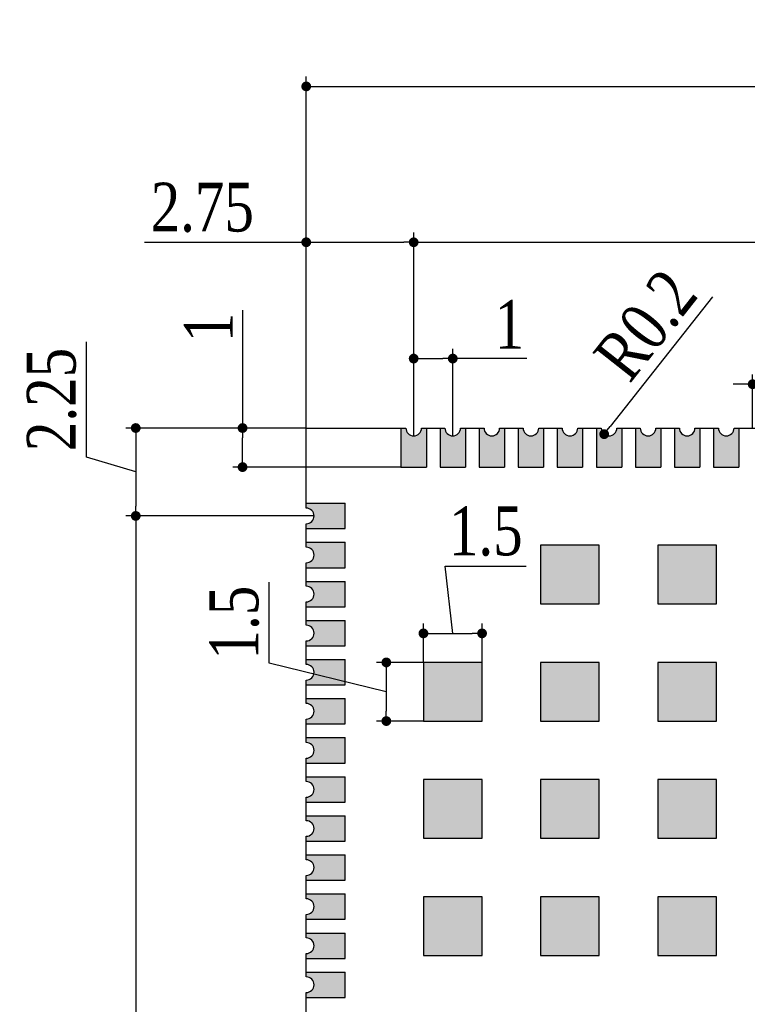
# Model space of a CAD drawing. Header units: millimetres. Extents: x 15669 to 15816, y 1895 to 1974.
# Tile 6 of 9: x 15761 to 15779, y 1948 to 1974. Entities that reach past the tile are written whole.
import ezdxf

# ---------------------------------------------------------------- set-up
doc = ezdxf.new("R2010")
doc.units = ezdxf.units.MM
doc.header["$LTSCALE"] = 30.734
doc.header["$PDMODE"] = 3
doc.header["$PDSIZE"] = 8
doc.layers.get('0').update_dxf_attribs({"linetype": 'CONTINUOUS'})
doc.layers.get('Defpoints').update_dxf_attribs({"linetype": 'CONTINUOUS'})
doc.layers.add('01 实线', color=7, linetype='CONTINUOUS')
doc.layers.add('03 标注', color=3, linetype='CONTINUOUS')
doc.styles.add('ST1', font='times.ttf', dxfattribs={"width": 0.8})
doc.dimstyles.new('ST-1', dxfattribs={"dimscale": 0.5, "dimtxt": 2.5, "dimasz": 0.5, "dimexe": 0.5, "dimexo": 0, "dimgap": 0.5, "dimtad": 1, "dimdec": 4, "dimzin": 9, "dimdsep": 46, "dimtxsty": 'ST1', "dimblk": 'DOT', "dimcen": 0.1, "dimclrd": 256, "dimclre": 256, "dimclrt": 256, "dimadec": 0, "dimazin": 0, "dimtp": 0.1, "dimtm": 0.1, "dimtfac": 1, "dimtdec": 4, "dimtmove": 1, "dimatfit": 3, "dimfxl": 0, "dimtolj": 1, "dimlwd": -1, "dimlwe": -1, "dimarcsym": 0})

# ---------------------------------------------------------------- blocks, each defined once
blk = doc.blocks.new('_Dot')
at = {"color": 0, "linetype": 'ByBlock', "lineweight": -2}
blk.add_line((-0.5, 0), (-1, 0), dxfattribs=at)
at = {"color": 0, "linetype": 'ByBlock', "const_width": 0.5}
blk.add_lwpolyline([(-0.25, 0, 1), (0.25, 0, 1)], format="xyb", close=True, dxfattribs=at)
blk = doc.blocks.new('*D95')
at = {"layer": '01 实线', "ltscale": 0.05, "transparency": 16777216}
for p, q in [((15768.005, 1963.129), (15768.005, 1968.134)), ((15770.755, 1962.929), (15770.755, 1968.134)), ((15763.868, 1967.884), (15768.005, 1967.884)), ((15768.255, 1967.884), (15770.505, 1967.884))]:
    blk.add_line(p, q, dxfattribs=at)
at = {"layer": 'Defpoints', "color": 0, "ltscale": 0.05, "transparency": 16777216}
for p in [(15770.755, 1967.884), (15768.005, 1963.129), (15770.755, 1962.929)]:
    blk.add_point(p, dxfattribs=at)
at = {"layer": '01 实线', "ltscale": 0.05, "transparency": 16777216, "xscale": 0.25, "yscale": 0.25, "zscale": 0.25, "rotation": 180}
blk.add_blockref('_Dot', (15768.005, 1967.884), dxfattribs=at)
at = {"layer": '01 实线', "ltscale": 0.05, "transparency": 16777216, "xscale": 0.25, "yscale": 0.25, "zscale": 0.25}
blk.add_blockref('_Dot', (15770.755, 1967.884), dxfattribs=at)
at = {"layer": '01 实线', "ltscale": 0.05, "transparency": 16777216, "insert": (15765.345, 1968.771), "char_height": 1.25, "attachment_point": 5, "style": 'ST1'}
blk.add_mtext('\\A1;2.75', dxfattribs=at)
blk = doc.blocks.new('*D96')
at = {"layer": '01 实线', "ltscale": 0.05, "transparency": 16777216}
for p, q in [((15770.755, 1962.929), (15770.755, 1968.134)), ((15805.755, 1962.929), (15805.755, 1968.134)), ((15771.005, 1967.884), (15805.505, 1967.884))]:
    blk.add_line(p, q, dxfattribs=at)
at = {"layer": 'Defpoints', "color": 0, "ltscale": 0.05, "transparency": 16777216}
for p in [(15805.755, 1967.884), (15770.755, 1962.929), (15805.755, 1962.929)]:
    blk.add_point(p, dxfattribs=at)
at = {"layer": '01 实线', "ltscale": 0.05, "transparency": 16777216, "xscale": 0.25, "yscale": 0.25, "zscale": 0.25, "rotation": 180}
blk.add_blockref('_Dot', (15770.755, 1967.884), dxfattribs=at)
at = {"layer": '01 实线', "ltscale": 0.05, "transparency": 16777216, "xscale": 0.25, "yscale": 0.25, "zscale": 0.25}
blk.add_blockref('_Dot', (15805.755, 1967.884), dxfattribs=at)
at = {"layer": '01 实线', "ltscale": 0.05, "transparency": 16777216, "insert": (15788.255, 1968.769), "char_height": 1.25, "attachment_point": 5, "style": 'ST1'}
blk.add_mtext('\\A1;35', dxfattribs=at)
blk = doc.blocks.new('*D97')
at = {"layer": '01 实线', "ltscale": 0.05, "transparency": 16777216}
for p, q in [((15770.755, 1962.929), (15770.755, 1965.157)), ((15771.755, 1962.929), (15771.755, 1965.157)), ((15771.005, 1964.907), (15771.505, 1964.907)), ((15773.648, 1964.907), (15771.755, 1964.907))]:
    blk.add_line(p, q, dxfattribs=at)
at = {"layer": 'Defpoints', "color": 0, "ltscale": 0.05, "transparency": 16777216}
for p in [(15771.755, 1964.907), (15770.755, 1962.929), (15771.755, 1962.929)]:
    blk.add_point(p, dxfattribs=at)
at = {"layer": '01 实线', "ltscale": 0.05, "transparency": 16777216, "xscale": 0.25, "yscale": 0.25, "zscale": 0.25, "rotation": 180}
blk.add_blockref('_Dot', (15770.755, 1964.907), dxfattribs=at)
at = {"layer": '01 实线', "ltscale": 0.05, "transparency": 16777216, "xscale": 0.25, "yscale": 0.25, "zscale": 0.25}
blk.add_blockref('_Dot', (15771.755, 1964.907), dxfattribs=at)
at = {"layer": '01 实线', "ltscale": 0.05, "transparency": 16777216, "insert": (15773.206, 1965.782), "char_height": 1.25, "attachment_point": 5, "style": 'ST1'}
blk.add_mtext('\\A1;1', dxfattribs=at)
blk = doc.blocks.new('*D98')
at = {"layer": '01 实线', "ltscale": 0.05, "transparency": 16777216}
for p, q in [((15766.375, 1966.148), (15766.375, 1963.129)), ((15768.005, 1963.129), (15766.125, 1963.129)), ((15766.375, 1962.379), (15766.375, 1962.879)), ((15770.43, 1962.129), (15766.125, 1962.129))]:
    blk.add_line(p, q, dxfattribs=at)
at = {"layer": 'Defpoints', "color": 0, "ltscale": 0.05, "transparency": 16777216}
for p in [(15766.375, 1963.129), (15768.005, 1963.129), (15770.43, 1962.129)]:
    blk.add_point(p, dxfattribs=at)
at = {"layer": '01 实线', "ltscale": 0.05, "transparency": 16777216, "xscale": 0.25, "yscale": 0.25, "zscale": 0.25}
for p, rotation in [((15766.375, 1963.129), 90), ((15766.375, 1962.129), 270)]:
    blk.add_blockref('_Dot', p, dxfattribs=dict(at, rotation=rotation))
at = {"layer": '01 实线', "ltscale": 0.05, "transparency": 16777216, "insert": (15765.5, 1965.705), "char_height": 1.25, "attachment_point": 5, "rotation": 90, "style": 'ST1'}
blk.add_mtext('\\A1;1', dxfattribs=at)
blk = doc.blocks.new('*D99')
at = {"layer": '01 实线', "ltscale": 0.05, "transparency": 16777216}
blk.add_line((15778.401, 1966.487), (15775.786, 1963.168), dxfattribs=at)
at = {"layer": 'Defpoints', "color": 0, "ltscale": 0.05, "transparency": 16777216}
for p in [(15775.631, 1962.972), (15775.755, 1963.129)]:
    blk.add_point(p, dxfattribs=at)
at = {"layer": '01 实线', "ltscale": 0.05, "transparency": 16777216, "xscale": 0.25, "yscale": 0.25, "zscale": 0.25, "rotation": 231.7645931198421}
blk.add_blockref('_Dot', (15775.631, 1962.972), dxfattribs=at)
at = {"layer": '01 实线', "ltscale": 0.05, "transparency": 16777216, "insert": (15776.699, 1965.762), "char_height": 1.25, "attachment_point": 5, "rotation": 51.7646, "style": 'ST1'}
blk.add_mtext('\\A1;R0.2', dxfattribs=at)
blk = doc.blocks.new('*D100')
at = {"layer": '01 实线', "ltscale": 0.05, "transparency": 16777216}
for p, q in [((15779.755, 1964.251), (15780.134, 1965.514)), ((15780.134, 1965.514), (15783.067, 1965.514)), ((15779.43, 1963.129), (15779.43, 1964.501)), ((15780.08, 1963.129), (15780.08, 1964.501)), ((15779.18, 1964.251), (15778.93, 1964.251)), ((15779.43, 1964.251), (15780.08, 1964.251)), ((15779.43, 1964.251), (15780.08, 1964.251)), ((15780.33, 1964.251), (15780.58, 1964.251))]:
    blk.add_line(p, q, dxfattribs=at)
at = {"layer": 'Defpoints', "color": 0, "ltscale": 0.05, "transparency": 16777216}
for p in [(15780.08, 1964.251), (15779.43, 1963.129), (15780.08, 1963.129)]:
    blk.add_point(p, dxfattribs=at)
at = {"layer": '01 实线', "ltscale": 0.05, "transparency": 16777216, "xscale": 0.25, "yscale": 0.25, "zscale": 0.25}
blk.add_blockref('_Dot', (15779.43, 1964.251), dxfattribs=at)
at = {"layer": '01 实线', "ltscale": 0.05, "transparency": 16777216, "xscale": 0.25, "yscale": 0.25, "zscale": 0.25, "rotation": 180}
blk.add_blockref('_Dot', (15780.08, 1964.251), dxfattribs=at)
at = {"layer": '01 实线', "ltscale": 0.05, "transparency": 16777216, "insert": (15781.6, 1966.401), "char_height": 1.25, "attachment_point": 5, "style": 'ST1'}
blk.add_mtext('\\A1;0.65', dxfattribs=at)
blk = doc.blocks.new('*D101')
at = {"layer": '01 实线', "ltscale": 0.05, "transparency": 16777216}
for p, q in [((15762.379, 1962.383), (15762.379, 1965.338)), ((15768.005, 1963.129), (15763.392, 1963.129)), ((15763.642, 1962.879), (15763.642, 1961.129)), ((15763.642, 1962.004), (15762.379, 1962.383)), ((15768.205, 1960.879), (15763.392, 1960.879))]:
    blk.add_line(p, q, dxfattribs=at)
at = {"layer": 'Defpoints', "color": 0, "ltscale": 0.05, "transparency": 16777216}
for p in [(15768.005, 1963.129), (15763.642, 1960.879), (15768.205, 1960.879)]:
    blk.add_point(p, dxfattribs=at)
at = {"layer": '01 实线', "ltscale": 0.05, "transparency": 16777216, "xscale": 0.25, "yscale": 0.25, "zscale": 0.25}
for p, rotation in [((15763.642, 1963.129), 90), ((15763.642, 1960.879), 270)]:
    blk.add_blockref('_Dot', p, dxfattribs=dict(at, rotation=rotation))
at = {"layer": '01 实线', "ltscale": 0.05, "transparency": 16777216, "insert": (15761.491, 1963.86), "char_height": 1.25, "attachment_point": 5, "rotation": 90, "style": 'ST1'}
blk.add_mtext('\\A1;2.25', dxfattribs=at)
blk = doc.blocks.new('*D102')
at = {"layer": '01 实线', "ltscale": 0.05, "transparency": 16777216}
for p, q in [((15768.205, 1960.879), (15763.392, 1960.879)), ((15763.642, 1960.629), (15763.642, 1925.129)), ((15768.205, 1924.879), (15763.392, 1924.879))]:
    blk.add_line(p, q, dxfattribs=at)
at = {"layer": 'Defpoints', "color": 0, "ltscale": 0.05, "transparency": 16777216}
for p in [(15768.205, 1960.879), (15763.642, 1924.879), (15768.205, 1924.879)]:
    blk.add_point(p, dxfattribs=at)
at = {"layer": '01 实线', "ltscale": 0.05, "transparency": 16777216, "xscale": 0.25, "yscale": 0.25, "zscale": 0.25}
for p, rotation in [((15763.642, 1960.879), 90), ((15763.642, 1924.879), 270)]:
    blk.add_blockref('_Dot', p, dxfattribs=dict(at, rotation=rotation))
at = {"layer": '01 实线', "ltscale": 0.05, "transparency": 16777216, "insert": (15762.756, 1942.879), "char_height": 1.25, "attachment_point": 5, "rotation": 90, "style": 'ST1'}
blk.add_mtext('\\A1;36', dxfattribs=at)
blk = doc.blocks.new('*D103')
at = {"layer": '01 实线', "ltscale": 0.05, "transparency": 16777216}
for p, q in [((15768.005, 1963.129), (15768.005, 1972.123)), ((15808.505, 1962.129), (15808.505, 1972.123)), ((15768.255, 1971.873), (15808.255, 1971.873))]:
    blk.add_line(p, q, dxfattribs=at)
at = {"layer": 'Defpoints', "color": 0, "ltscale": 0.05, "transparency": 16777216}
for p in [(15808.505, 1971.873), (15768.005, 1963.129), (15808.505, 1962.129)]:
    blk.add_point(p, dxfattribs=at)
at = {"layer": '01 实线', "ltscale": 0.05, "transparency": 16777216, "xscale": 0.25, "yscale": 0.25, "zscale": 0.25, "rotation": 180}
blk.add_blockref('_Dot', (15768.005, 1971.873), dxfattribs=at)
at = {"layer": '01 实线', "ltscale": 0.05, "transparency": 16777216, "xscale": 0.25, "yscale": 0.25, "zscale": 0.25}
blk.add_blockref('_Dot', (15808.505, 1971.873), dxfattribs=at)
at = {"layer": '01 实线', "ltscale": 0.05, "transparency": 16777216, "insert": (15788.255, 1972.76), "char_height": 1.25, "attachment_point": 5, "style": 'ST1'}
blk.add_mtext('\\A1;40.5', dxfattribs=at)
blk = doc.blocks.new('*D113')
at = {"layer": '01 实线', "ltscale": 0.05, "transparency": 16777216}
for p, q in [((15771.755, 1957.873), (15771.563, 1959.596)), ((15771.563, 1959.596), (15773.638, 1959.596)), ((15771.005, 1957.129), (15771.005, 1958.123)), ((15772.505, 1957.129), (15772.505, 1958.123)), ((15771.255, 1957.873), (15772.255, 1957.873))]:
    blk.add_line(p, q, dxfattribs=at)
at = {"layer": 'Defpoints', "color": 0, "ltscale": 0.05, "transparency": 16777216}
for p in [(15772.505, 1957.873), (15771.005, 1957.129), (15772.505, 1957.129)]:
    blk.add_point(p, dxfattribs=at)
at = {"layer": '01 实线', "ltscale": 0.05, "transparency": 16777216, "xscale": 0.25, "yscale": 0.25, "zscale": 0.25, "rotation": 180}
blk.add_blockref('_Dot', (15771.005, 1957.873), dxfattribs=at)
at = {"layer": '01 实线', "ltscale": 0.05, "transparency": 16777216, "xscale": 0.25, "yscale": 0.25, "zscale": 0.25}
blk.add_blockref('_Dot', (15772.505, 1957.873), dxfattribs=at)
at = {"layer": '01 实线', "ltscale": 0.05, "transparency": 16777216, "insert": (15772.6, 1960.483), "char_height": 1.25, "attachment_point": 5, "style": 'ST1'}
blk.add_mtext('\\A1;1.5', dxfattribs=at)
blk = doc.blocks.new('*D114')
at = {"layer": '01 实线', "ltscale": 0.05, "transparency": 16777216}
for p, q in [((15767.055, 1957.111), (15767.055, 1959.186)), ((15770.055, 1956.379), (15767.055, 1957.111)), ((15771.005, 1957.129), (15769.805, 1957.129)), ((15770.055, 1956.879), (15770.055, 1955.879)), ((15771.005, 1955.629), (15769.805, 1955.629))]:
    blk.add_line(p, q, dxfattribs=at)
at = {"layer": 'Defpoints', "color": 0, "ltscale": 0.05, "transparency": 16777216}
for p in [(15771.005, 1957.129), (15770.055, 1955.629), (15771.005, 1955.629)]:
    blk.add_point(p, dxfattribs=at)
at = {"layer": '01 实线', "ltscale": 0.05, "transparency": 16777216, "xscale": 0.25, "yscale": 0.25, "zscale": 0.25}
for p, rotation in [((15770.055, 1957.129), 90), ((15770.055, 1955.629), 270)]:
    blk.add_blockref('_Dot', p, dxfattribs=dict(at, rotation=rotation))
at = {"layer": '01 实线', "ltscale": 0.05, "transparency": 16777216, "insert": (15766.167, 1958.149), "char_height": 1.25, "attachment_point": 5, "rotation": 90, "style": 'ST1'}
blk.add_mtext('\\A1;1.5', dxfattribs=at)

msp = doc.modelspace()

# ---------------------------------------------------------------- hatches: boundary and pattern name
at = {"layer": '03 标注', "ltscale": 0.05}
h = msp.add_hatch(color=0, dxfattribs=at)
h.dxf.hatch_style = 1
h.paths.add_polyline_path([(15771.07992, 1963.12916), (15770.95492, 1963.12916, -1), (15770.55492, 1963.12916), (15770.42992, 1963.12916), (15770.42992, 1962.12916), (15771.07992, 1962.12916)])
h = msp.add_hatch(color=0, dxfattribs=at)
h.dxf.hatch_style = 1
h.paths.add_polyline_path([(15772.07992, 1963.12916), (15771.95492, 1963.12916, -1), (15771.55492, 1963.12916), (15771.42992, 1963.12916), (15771.42992, 1962.12916), (15772.07992, 1962.12916)])
h = msp.add_hatch(color=0, dxfattribs=at)
h.dxf.hatch_style = 1
h.paths.add_polyline_path([(15773.07992, 1963.12916), (15772.95492, 1963.12916, -1), (15772.55492, 1963.12916), (15772.42992, 1963.12916), (15772.42992, 1962.12916), (15773.07992, 1962.12916)])
h = msp.add_hatch(color=0, dxfattribs=at)
h.dxf.hatch_style = 1
h.paths.add_polyline_path([(15774.07992, 1963.12916), (15773.95492, 1963.12916, -1), (15773.55492, 1963.12916), (15773.42992, 1963.12916), (15773.42992, 1962.12916), (15774.07992, 1962.12916)])
h = msp.add_hatch(color=0, dxfattribs=at)
h.dxf.hatch_style = 1
h.paths.add_polyline_path([(15775.07992, 1963.12916), (15774.95492, 1963.12916, -1), (15774.55492, 1963.12916), (15774.42992, 1963.12916), (15774.42992, 1962.12916), (15775.07992, 1962.12916)])
h = msp.add_hatch(color=0, dxfattribs=at)
h.dxf.hatch_style = 1
h.paths.add_polyline_path([(15776.07992, 1963.12916), (15775.95492, 1963.12916, -1), (15775.55492, 1963.12916), (15775.42992, 1963.12916), (15775.42992, 1962.12916), (15776.07992, 1962.12916)])
h = msp.add_hatch(color=0, dxfattribs=at)
h.dxf.hatch_style = 1
h.paths.add_polyline_path([(15777.07992, 1963.12916), (15776.95492, 1963.12916, -1), (15776.55492, 1963.12916), (15776.42992, 1963.12916), (15776.42992, 1962.12916), (15777.07992, 1962.12916)])
h = msp.add_hatch(color=0, dxfattribs=at)
h.dxf.hatch_style = 1
h.paths.add_polyline_path([(15778.07992, 1963.12916), (15777.95492, 1963.12916, -1), (15777.55492, 1963.12916), (15777.42992, 1963.12916), (15777.42992, 1962.12916), (15778.07992, 1962.12916)])
h = msp.add_hatch(color=0, dxfattribs=at)
h.dxf.hatch_style = 1
h.paths.add_polyline_path([(15779.07992, 1963.12916), (15778.95492, 1963.12916, -1), (15778.55492, 1963.12916), (15778.42992, 1963.12916), (15778.42992, 1962.12916), (15779.07992, 1962.12916)])
h = msp.add_hatch(color=0, dxfattribs=at)
h.dxf.hatch_style = 1
h.paths.add_polyline_path([(15769.00492, 1961.20416), (15768.00492, 1961.20416), (15768.00492, 1961.07916, -1), (15768.00492, 1960.67916), (15768.00492, 1960.55416), (15769.00492, 1960.55416)])
h = msp.add_hatch(color=0, dxfattribs=at)
h.dxf.hatch_style = 1
h.paths.add_polyline_path([(15769.00492, 1960.20416), (15768.00492, 1960.20416), (15768.00492, 1960.07916, -1), (15768.00492, 1959.67916), (15768.00492, 1959.55416), (15769.00492, 1959.55416)])
h = msp.add_hatch(color=0, dxfattribs=at)
h.dxf.hatch_style = 1
h.paths.add_polyline_path([(15774.00492, 1960.12916), (15774.00492, 1958.62916), (15775.50492, 1958.62916), (15775.50492, 1960.12916)])
h = msp.add_hatch(color=0, dxfattribs=at)
h.dxf.hatch_style = 1
h.paths.add_polyline_path([(15778.50492, 1960.12916), (15777.00492, 1960.12916), (15777.00492, 1958.62916), (15778.50492, 1958.62916)])
h = msp.add_hatch(color=0, dxfattribs=at)
h.dxf.hatch_style = 1
h.paths.add_polyline_path([(15769.00492, 1959.20416), (15768.00492, 1959.20416), (15768.00492, 1959.07916, -1), (15768.00492, 1958.67916), (15768.00492, 1958.55416), (15769.00492, 1958.55416)])
h = msp.add_hatch(color=0, dxfattribs=at)
h.dxf.hatch_style = 1
h.paths.add_polyline_path([(15769.00492, 1958.20416), (15768.00492, 1958.20416), (15768.00492, 1958.07916, -1), (15768.00492, 1957.67916), (15768.00492, 1957.55416), (15769.00492, 1957.55416)])
h = msp.add_hatch(color=0, dxfattribs=at)
h.dxf.hatch_style = 1
h.paths.add_polyline_path([(15769.00492, 1957.20416), (15768.00492, 1957.20416), (15768.00492, 1957.07916, -1), (15768.00492, 1956.67916), (15768.00492, 1956.55416), (15769.00492, 1956.55416)])
h = msp.add_hatch(color=0, dxfattribs=at)
h.dxf.hatch_style = 1
h.paths.add_polyline_path([(15771.00492, 1955.62916), (15772.50492, 1955.62916), (15772.50492, 1957.12916), (15771.00492, 1957.12916)])
h.paths.add_polyline_path([(15772.50492, 1954.12916), (15771.00492, 1954.12916), (15771.00492, 1952.62916), (15772.50492, 1952.62916)])
h.paths.add_polyline_path([(15772.50492, 1951.12916), (15771.00492, 1951.12916), (15771.00492, 1949.62916), (15772.50492, 1949.62916)])
h = msp.add_hatch(color=0, dxfattribs=at)
h.dxf.hatch_style = 1
h.paths.add_polyline_path([(15775.50492, 1957.12916), (15774.00492, 1957.12916), (15774.00492, 1955.62916), (15775.50492, 1955.62916)])
h.paths.add_polyline_path([(15775.50492, 1954.12916), (15774.00492, 1954.12916), (15774.00492, 1952.62916), (15775.50492, 1952.62916)])
h.paths.add_polyline_path([(15775.50492, 1951.12916), (15774.00492, 1951.12916), (15774.00492, 1949.62916), (15775.50492, 1949.62916)])
h = msp.add_hatch(color=0, dxfattribs=at)
h.dxf.hatch_style = 1
h.paths.add_polyline_path([(15778.50492, 1957.12916), (15777.00492, 1957.12916), (15777.00492, 1955.62916), (15778.50492, 1955.62916)])
h.paths.add_polyline_path([(15778.50492, 1954.12916), (15777.00492, 1954.12916), (15777.00492, 1952.62916), (15778.50492, 1952.62916)])
h.paths.add_polyline_path([(15778.50492, 1951.12916), (15777.00492, 1951.12916), (15777.00492, 1949.62916), (15778.50492, 1949.62916)])
h = msp.add_hatch(color=0, dxfattribs=at)
h.dxf.hatch_style = 1
h.paths.add_polyline_path([(15769.00492, 1956.20416), (15768.00492, 1956.20416), (15768.00492, 1956.07916, -1), (15768.00492, 1955.67916), (15768.00492, 1955.55416), (15769.00492, 1955.55416)])
h = msp.add_hatch(color=0, dxfattribs=at)
h.dxf.hatch_style = 1
h.paths.add_polyline_path([(15769.00492, 1955.20416), (15768.00492, 1955.20416), (15768.00492, 1955.07916, -1), (15768.00492, 1954.67916), (15768.00492, 1954.55416), (15769.00492, 1954.55416)])
h = msp.add_hatch(color=0, dxfattribs=at)
h.dxf.hatch_style = 1
h.paths.add_polyline_path([(15769.00492, 1954.20416), (15768.00492, 1954.20416), (15768.00492, 1954.07916, -1), (15768.00492, 1953.67916), (15768.00492, 1953.55416), (15769.00492, 1953.55416)])
h = msp.add_hatch(color=0, dxfattribs=at)
h.dxf.hatch_style = 1
h.paths.add_polyline_path([(15769.00492, 1953.20416), (15768.00492, 1953.20416), (15768.00492, 1953.07916, -1), (15768.00492, 1952.67916), (15768.00492, 1952.55416), (15769.00492, 1952.55416)])
h = msp.add_hatch(color=0, dxfattribs=at)
h.dxf.hatch_style = 1
h.paths.add_polyline_path([(15769.00492, 1952.20416), (15768.00492, 1952.20416), (15768.00492, 1952.07916, -1), (15768.00492, 1951.67916), (15768.00492, 1951.55416), (15769.00492, 1951.55416)])
h = msp.add_hatch(color=0, dxfattribs=at)
h.dxf.hatch_style = 1
h.paths.add_polyline_path([(15769.00492, 1951.20416), (15768.00492, 1951.20416), (15768.00492, 1951.07916, -1), (15768.00492, 1950.67916), (15768.00492, 1950.55416), (15769.00492, 1950.55416)])
h = msp.add_hatch(color=0, dxfattribs=at)
h.dxf.hatch_style = 1
h.paths.add_polyline_path([(15769.00492, 1950.20416), (15768.00492, 1950.20416), (15768.00492, 1950.07916, -1), (15768.00492, 1949.67916), (15768.00492, 1949.55416), (15769.00492, 1949.55416)])
h = msp.add_hatch(color=0, dxfattribs=at)
h.dxf.hatch_style = 1
h.paths.add_polyline_path([(15769.00492, 1949.20416), (15768.00492, 1949.20416), (15768.00492, 1949.07916, -1), (15768.00492, 1948.67916), (15768.00492, 1948.55416), (15769.00492, 1948.55416)])

# ---------------------------------------------------------------- linework, layer by layer
at = {"color": 7, "linetype": 'Continuous'}
for p, q in [((15768.00492, 1961.07916), (15768.00492, 1963.12916)), ((15768.00492, 1963.12916), (15770.55492, 1963.12916)), ((15770.42992, 1963.12916), (15770.42992, 1962.12916)), ((15770.95492, 1963.12916), (15771.55492, 1963.12916)), ((15771.07992, 1963.12916), (15771.07992, 1962.12916)), ((15771.42992, 1963.12916), (15771.42992, 1962.12916)), ((15771.95492, 1963.12916), (15772.55492, 1963.12916)), ((15772.07992, 1963.12916), (15772.07992, 1962.12916)), ((15772.42992, 1963.12916), (15772.42992, 1962.12916)), ((15772.95492, 1963.12916), (15773.55492, 1963.12916)), ((15773.07992, 1963.12916), (15773.07992, 1962.12916)), ((15773.42992, 1963.12916), (15773.42992, 1962.12916)), ((15773.95492, 1963.12916), (15774.55492, 1963.12916)), ((15774.07992, 1963.12916), (15774.07992, 1962.12916)), ((15774.42992, 1963.12916), (15774.42992, 1962.12916)), ((15774.95492, 1963.12916), (15775.55492, 1963.12916)), ((15775.07992, 1963.12916), (15775.07992, 1962.12916)), ((15775.42992, 1963.12916), (15775.42992, 1962.12916)), ((15775.95492, 1963.12916), (15776.55492, 1963.12916)), ((15776.07992, 1963.12916), (15776.07992, 1962.12916)), ((15776.42992, 1963.12916), (15776.42992, 1962.12916)), ((15776.95492, 1963.12916), (15777.55492, 1963.12916)), ((15777.07992, 1963.12916), (15777.07992, 1962.12916)), ((15777.42992, 1963.12916), (15777.42992, 1962.12916)), ((15777.95492, 1963.12916), (15778.55492, 1963.12916)), ((15778.07992, 1963.12916), (15778.07992, 1962.12916)), ((15778.42992, 1963.12916), (15778.42992, 1962.12916)), ((15778.95492, 1963.12916), (15779.55492, 1963.12916)), ((15779.07992, 1963.12916), (15779.07992, 1962.12916)), ((15770.42992, 1962.12916), (15771.07992, 1962.12916)), ((15771.42992, 1962.12916), (15772.07992, 1962.12916)), ((15772.42992, 1962.12916), (15773.07992, 1962.12916)), ((15773.42992, 1962.12916), (15774.07992, 1962.12916)), ((15774.42992, 1962.12916), (15775.07992, 1962.12916)), ((15775.42992, 1962.12916), (15776.07992, 1962.12916)), ((15776.42992, 1962.12916), (15777.07992, 1962.12916)), ((15777.42992, 1962.12916), (15778.07992, 1962.12916)), ((15778.42992, 1962.12916), (15779.07992, 1962.12916)), ((15768.00492, 1961.20416), (15769.00492, 1961.20416)), ((15769.00492, 1960.55416), (15769.00492, 1961.20416)), ((15768.00492, 1960.07916), (15768.00492, 1960.67916)), ((15768.00492, 1960.55416), (15769.00492, 1960.55416)), ((15768.00492, 1960.20416), (15769.00492, 1960.20416)), ((15769.00492, 1959.55416), (15769.00492, 1960.20416)), ((15774.00492, 1960.12916), (15774.00492, 1958.62916)), ((15775.50492, 1960.12916), (15774.00492, 1960.12916)), ((15775.50492, 1958.62916), (15775.50492, 1960.12916)), ((15777.00492, 1960.12916), (15777.00492, 1958.62916)), ((15778.50492, 1960.12916), (15777.00492, 1960.12916)), ((15778.50492, 1958.62916), (15778.50492, 1960.12916)), ((15768.00492, 1959.07916), (15768.00492, 1959.67916)), ((15768.00492, 1959.55416), (15769.00492, 1959.55416)), ((15768.00492, 1959.20416), (15769.00492, 1959.20416)), ((15769.00492, 1958.55416), (15769.00492, 1959.20416)), ((15768.00492, 1958.07916), (15768.00492, 1958.67916)), ((15768.00492, 1958.55416), (15769.00492, 1958.55416)), ((15774.00492, 1958.62916), (15775.50492, 1958.62916)), ((15777.00492, 1958.62916), (15778.50492, 1958.62916)), ((15768.00492, 1958.20416), (15769.00492, 1958.20416)), ((15769.00492, 1957.55416), (15769.00492, 1958.20416)), ((15768.00492, 1957.07916), (15768.00492, 1957.67916)), ((15768.00492, 1957.55416), (15769.00492, 1957.55416)), ((15768.00492, 1957.20416), (15769.00492, 1957.20416)), ((15769.00492, 1956.55416), (15769.00492, 1957.20416)), ((15771.00492, 1957.12916), (15771.00492, 1955.62916)), ((15772.50492, 1957.12916), (15771.00492, 1957.12916)), ((15772.50492, 1955.62916), (15772.50492, 1957.12916)), ((15774.00492, 1957.12916), (15774.00492, 1955.62916)), ((15775.50492, 1957.12916), (15774.00492, 1957.12916)), ((15775.50492, 1955.62916), (15775.50492, 1957.12916)), ((15777.00492, 1957.12916), (15777.00492, 1955.62916)), ((15778.50492, 1957.12916), (15777.00492, 1957.12916)), ((15778.50492, 1955.62916), (15778.50492, 1957.12916)), ((15768.00492, 1956.07916), (15768.00492, 1956.67916)), ((15768.00492, 1956.55416), (15769.00492, 1956.55416)), ((15768.00492, 1956.20416), (15769.00492, 1956.20416)), ((15769.00492, 1955.55416), (15769.00492, 1956.20416)), ((15768.00492, 1955.07916), (15768.00492, 1955.67916)), ((15771.00492, 1955.62916), (15772.50492, 1955.62916)), ((15774.00492, 1955.62916), (15775.50492, 1955.62916)), ((15777.00492, 1955.62916), (15778.50492, 1955.62916)), ((15768.00492, 1955.55416), (15769.00492, 1955.55416)), ((15768.00492, 1955.20416), (15769.00492, 1955.20416)), ((15769.00492, 1954.55416), (15769.00492, 1955.20416)), ((15768.00492, 1954.07916), (15768.00492, 1954.67916)), ((15768.00492, 1954.55416), (15769.00492, 1954.55416)), ((15768.00492, 1954.20416), (15769.00492, 1954.20416)), ((15769.00492, 1953.55416), (15769.00492, 1954.20416)), ((15771.00492, 1954.12916), (15771.00492, 1952.62916)), ((15772.50492, 1954.12916), (15771.00492, 1954.12916)), ((15772.50492, 1952.62916), (15772.50492, 1954.12916)), ((15774.00492, 1954.12916), (15774.00492, 1952.62916)), ((15775.50492, 1954.12916), (15774.00492, 1954.12916)), ((15775.50492, 1952.62916), (15775.50492, 1954.12916)), ((15777.00492, 1954.12916), (15777.00492, 1952.62916)), ((15778.50492, 1954.12916), (15777.00492, 1954.12916)), ((15778.50492, 1952.62916), (15778.50492, 1954.12916)), ((15768.00492, 1953.07916), (15768.00492, 1953.67916)), ((15768.00492, 1953.55416), (15769.00492, 1953.55416)), ((15768.00492, 1953.20416), (15769.00492, 1953.20416)), ((15769.00492, 1952.55416), (15769.00492, 1953.20416)), ((15768.00492, 1952.07916), (15768.00492, 1952.67916)), ((15771.00492, 1952.62916), (15772.50492, 1952.62916)), ((15774.00492, 1952.62916), (15775.50492, 1952.62916)), ((15777.00492, 1952.62916), (15778.50492, 1952.62916)), ((15768.00492, 1952.55416), (15769.00492, 1952.55416)), ((15768.00492, 1952.20416), (15769.00492, 1952.20416)), ((15769.00492, 1951.55416), (15769.00492, 1952.20416)), ((15768.00492, 1951.07916), (15768.00492, 1951.67916)), ((15768.00492, 1951.55416), (15769.00492, 1951.55416)), ((15768.00492, 1951.20416), (15769.00492, 1951.20416)), ((15769.00492, 1950.55416), (15769.00492, 1951.20416)), ((15771.00492, 1951.12916), (15771.00492, 1949.62916)), ((15772.50492, 1951.12916), (15771.00492, 1951.12916)), ((15772.50492, 1949.62916), (15772.50492, 1951.12916)), ((15774.00492, 1951.12916), (15774.00492, 1949.62916)), ((15775.50492, 1951.12916), (15774.00492, 1951.12916)), ((15775.50492, 1949.62916), (15775.50492, 1951.12916)), ((15777.00492, 1951.12916), (15777.00492, 1949.62916)), ((15778.50492, 1951.12916), (15777.00492, 1951.12916)), ((15778.50492, 1949.62916), (15778.50492, 1951.12916)), ((15768.00492, 1950.07916), (15768.00492, 1950.67916)), ((15768.00492, 1950.55416), (15769.00492, 1950.55416)), ((15768.00492, 1950.20416), (15769.00492, 1950.20416)), ((15769.00492, 1949.55416), (15769.00492, 1950.20416)), ((15768.00492, 1949.07916), (15768.00492, 1949.67916)), ((15771.00492, 1949.62916), (15772.50492, 1949.62916)), ((15774.00492, 1949.62916), (15775.50492, 1949.62916)), ((15777.00492, 1949.62916), (15778.50492, 1949.62916)), ((15768.00492, 1949.55416), (15769.00492, 1949.55416)), ((15768.00492, 1949.20416), (15769.00492, 1949.20416)), ((15769.00492, 1948.55416), (15769.00492, 1949.20416)), ((15768.00492, 1948.07916), (15768.00492, 1948.67916)), ((15768.00492, 1948.55416), (15769.00492, 1948.55416))]:
    msp.add_line(p, q, dxfattribs=at)
for centre, start, end in [((15770.75492, 1963.12916), 180, 0), ((15771.75492, 1963.12916), 180, 0), ((15772.75492, 1963.12916), 180, 0), ((15773.75492, 1963.12916), 180, 0), ((15774.75492, 1963.12916), 180, 0), ((15775.75492, 1963.12916), 180, 0), ((15776.75492, 1963.12916), 180, 0), ((15777.75492, 1963.12916), 180, 0), ((15778.75492, 1963.12916), 180, 0), ((15768.00492, 1960.87916), 270, 90), ((15768.00492, 1959.87916), 270, 90), ((15768.00492, 1958.87916), 270, 90), ((15768.00492, 1957.87916), 270, 90), ((15768.00492, 1956.87916), 270, 90), ((15768.00492, 1955.87916), 270, 90), ((15768.00492, 1954.87916), 270, 90), ((15768.00492, 1953.87916), 270, 90), ((15768.00492, 1952.87916), 270, 90), ((15768.00492, 1951.87916), 270, 90), ((15768.00492, 1950.87916), 270, 90), ((15768.00492, 1949.87916), 270, 90), ((15768.00492, 1948.87916), 270, 90)]:
    msp.add_arc(centre, 0.2, start, end, dxfattribs=at)

# ---------------------------------------------------------------- dimensions: what is measured, and where the dimension line sits
at = {"layer": '01 实线', "ltscale": 0.05}
for base, p1, p2, picture, middle in [((15808.50492, 1971.87258), (15768.00492, 1963.12916), (15808.50492, 1962.12916), '*D103', (15788.25492, 1972.76019)), ((15805.75492, 1967.88358), (15770.75492, 1962.92916), (15805.75492, 1962.92916), '*D96', (15788.25492, 1968.7694)), ((15780.07992, 1964.25089), (15779.42992, 1963.12916), (15780.07992, 1963.12916), '*D100', (15780.38371, 1966.40113))]:
    dim = msp.add_linear_dim(base=base, p1=p1, p2=p2, dimstyle='ST-1', dxfattribs=at)
    dim.commit()
    dim.dimension.update_dxf_attribs({"geometry": picture, "text_midpoint": middle})
for base, p1, p2, picture, middle in [((15770.75492, 1967.88358), (15768.00492, 1963.12916), (15770.75492, 1962.92916), '*D95', (15765.3451, 1967.48266)), ((15771.75492, 1964.90684), (15770.75492, 1962.92916), (15771.75492, 1962.92916), '*D97', (15773.20552, 1964.87063)), ((15772.50492, 1957.87305), (15771.00492, 1957.12916), (15772.50492, 1957.12916), '*D113', (15771.81282, 1959.59582))]:
    dim = msp.add_linear_dim(base=base, p1=p1, p2=p2, dimstyle='ST-1', dxfattribs=at)
    dim.commit()
    dim.dimension.update_dxf_attribs({"geometry": picture, "text_midpoint": middle, "dimtype": 160})
dim = msp.add_radius_dim(center=(15775.75492, 1963.12916), mpoint=(15775.63115, 1962.97206), dimstyle='ST-1', dxfattribs=at)
dim.commit()
dim.dimension.update_dxf_attribs({"geometry": '*D99', "text_midpoint": (15777.39667, 1965.2128), "dimtype": 164})
for base, p1, p2, picture, middle in [((15766.37491, 1963.12916), (15770.42992, 1962.12916), (15768.00492, 1963.12916), '*D98', (15766.35286, 1965.70507)), ((15770.05485, 1955.62916), (15771.00492, 1957.12916), (15771.00492, 1955.62916), '*D114', (15767.05485, 1957.36085))]:
    dim = msp.add_linear_dim(base=base, p1=p1, p2=p2, angle=90, dimstyle='ST-1', dxfattribs=at)
    dim.commit()
    dim.dimension.update_dxf_attribs({"geometry": picture, "text_midpoint": middle, "dimtype": 160})
for base, p1, p2, picture, middle in [((15763.64166, 1960.87916), (15768.00492, 1963.12916), (15768.20492, 1960.87916), '*D101', (15761.49143, 1962.63294)), ((15763.64166, 1924.87916), (15768.20492, 1960.87916), (15768.20492, 1924.87916), '*D102', (15762.75585, 1942.87916))]:
    dim = msp.add_linear_dim(base=base, p1=p1, p2=p2, angle=90, dimstyle='ST-1', dxfattribs=at)
    dim.commit()
    dim.dimension.update_dxf_attribs({"geometry": picture, "text_midpoint": middle})

doc.saveas('drawing.dxf')
